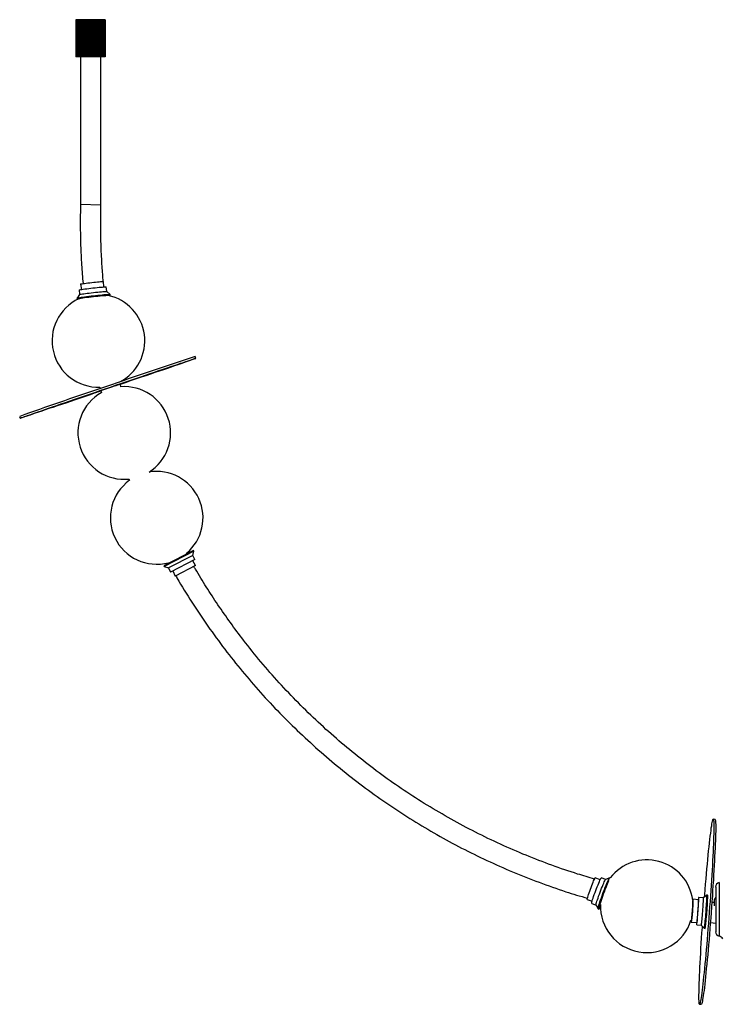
# Model space of a CAD drawing. Header units: millimetres. Extents: x -1418 to 189, y -774 to 298.
# Tile 1 of 2: x -1418 to -663, y -774 to 288. Entities that reach past the tile are written whole.
import ezdxf

# ---------------------------------------------------------------- set-up
doc = ezdxf.new("R2010")
doc.units = ezdxf.units.MM

msp = doc.modelspace()

# ---------------------------------------------------------------- linework, layer by layer
at = {"color": 7, "linetype": 'Continuous', "lineweight": 25}
for p, q in [((-1357.2, 288.2), (-1357.2, 248.2)), ((-1348.8, 288.2), (-1357.2, 288.2)), ((-1357.1, 288.2), (-1357.1, 248.2)), ((-1357, 288.2), (-1357, 248.2)), ((-1356.7, 288.2), (-1356.7, 248.2)), ((-1356.5, 288.2), (-1356.5, 248.2)), ((-1356, 288.2), (-1356, 248.2)), ((-1355.8, 288.2), (-1355.8, 248.2)), ((-1355.1, 288.2), (-1355.1, 248.2)), ((-1354.8, 288.2), (-1354.8, 248.2)), ((-1354, 288.2), (-1354, 248.2)), ((-1353.6, 288.2), (-1353.6, 248.2)), ((-1352.6, 288.2), (-1352.6, 248.2)), ((-1352.1, 288.2), (-1352.1, 248.2)), ((-1351, 288.2), (-1351, 248.2)), ((-1350.5, 288.2), (-1350.5, 248.2)), ((-1349.3, 288.2), (-1349.3, 248.2)), ((-1348.8, 288.2), (-1348.8, 248.2)), ((-1348.7, 288.2), (-1348.7, 248.2)), ((-1333.2, 288.2), (-1348.7, 288.2)), ((-1347.4, 288.2), (-1347.4, 248.2)), ((-1347, 288.2), (-1347, 248.2)), ((-1346.8, 288.2), (-1346.8, 248.2)), ((-1345.4, 288.2), (-1345.4, 248.2)), ((-1345.1, 288.2), (-1345.1, 248.2)), ((-1344.8, 288.2), (-1344.8, 248.2)), ((-1343.3, 288.2), (-1343.3, 248.2)), ((-1343.2, 288.2), (-1343.2, 248.2)), ((-1342.7, 288.2), (-1342.7, 248.2)), ((-1341.2, 288.2), (-1341.2, 248.2)), ((-1341.2, 288.2), (-1341.2, 248.2)), ((-1340.7, 248.2), (-1340.7, 288.2)), ((-1340.6, 288.2), (-1340.6, 248.2)), ((-1339.1, 288.2), (-1339.1, 248.2)), ((-1338.7, 248.2), (-1338.7, 288.2)), ((-1338.5, 288.2), (-1338.5, 248.2)), ((-1337, 288.2), (-1337, 248.2)), ((-1336.7, 248.2), (-1336.7, 288.2)), ((-1336.4, 288.2), (-1336.4, 248.2)), ((-1335, 288.2), (-1335, 248.2)), ((-1334.9, 248.2), (-1334.9, 288.2)), ((-1334.5, 288.2), (-1334.5, 248.2)), ((-1333.2, 288.2), (-1333.2, 248.2)), ((-1333.1, 248.2), (-1333.1, 288.2)), ((-1325.7, 288.2), (-1333.1, 288.2)), ((-1332.7, 288.2), (-1332.7, 248.2)), ((-1331.5, 288.2), (-1331.5, 248.2)), ((-1331, 288.2), (-1331, 248.2)), ((-1329.9, 288.2), (-1329.9, 248.2)), ((-1329.5, 288.2), (-1329.5, 248.2)), ((-1328.6, 288.2), (-1328.6, 248.2)), ((-1328.2, 288.2), (-1328.2, 248.2)), ((-1327.5, 288.2), (-1327.5, 248.2)), ((-1327.2, 288.2), (-1327.2, 248.2)), ((-1326.6, 288.2), (-1326.6, 248.2)), ((-1326.4, 288.2), (-1326.4, 248.2)), ((-1326, 288.2), (-1326, 248.2)), ((-1325.9, 288.2), (-1325.9, 248.2)), ((-1325.7, 288.2), (-1325.7, 248.2)), ((-1325.7, 288.2), (-1325.7, 248.2)), ((-1348.8, 248.2), (-1357.2, 248.2)), ((-1352.4, 248.2), (-1352.4, 88.7)), ((-1333.2, 248.2), (-1348.7, 248.2)), ((-1325.7, 248.2), (-1333.1, 248.2)), ((-1330.4, 88.1), (-1330.4, 248.2)), ((-1330.4, 88.2), (-1352.4, 88.7)), ((-1352.2, 2.9), (-1351.3, -2.8)), ((-1327.1, -0.1), (-1327.4, 5.7)), ((-1353.3, -8.3), (-1356.1, -12.1)), ((-1353.8, -3.3), (-1353.3, -8.3)), ((-1323.9, -5), (-1324.5, -0.1)), ((-1320.4, -8.1), (-1323.9, -5)), ((-1320.2, -9.1), (-1320.3, -8.2)), ((-1356.1, -12.1), (-1356, -13)), ((-1228, -77.2), (-1228.7, -75.3)), ((-1331.3, -108.1), (-1330.9, -109.7)), ((-1330.3, -112), (-1329.7, -114.3)), ((-1418, -139.8), (-1417.3, -141.7)), ((-1300, -207.2), (-1299.4, -208.7)), ((-1230.3, -284.3), (-1262.3, -300.8)), ((-1229.9, -285.1), (-1261.9, -301.6)), ((-1231.1, -289.7), (-1229.9, -285.1)), ((-1229.9, -285.1), (-1230.3, -284.3)), ((-1231.1, -289.7), (-1257.4, -303.2)), ((-1228.9, -294.2), (-1255.2, -307.7)), ((-1237.6, -288.1), (-1238.1, -287.3)), ((-1228.1, -300.6), (-1231.2, -295.4)), ((-1228.9, -294.2), (-1231.1, -289.7)), ((-1262.3, -300.8), (-1261.9, -301.6)), ((-1261.9, -301.6), (-1257.4, -303.2)), ((-1257.4, -297.5), (-1257.1, -298.1)), ((-1257.4, -303.2), (-1255.2, -307.7)), ((-1252.8, -306.5), (-1250.3, -312)), ((-1228.1, -300.6), (-1250.3, -312)), ((-667.4, -574.6), (-669.4, -574.4)), ((-791.5, -639.7), (-796.7, -637.5)), ((-785.6, -639.2), (-790.2, -637.5)), ((-781.2, -637.4), (-785.6, -639.2)), ((-780.7, -637.6), (-781.2, -637.4)), ((-666.8, -647.5), (-666.8, -695.7)), ((-662.9, -642.7), (-662.9, -700.5)), ((-676.4, -656.1), (-680.1, -659.1)), ((-675.5, -656.2), (-676.4, -656.1)), ((-805.5, -660.9), (-800.1, -662.6)), ((-800.6, -665.1), (-795.9, -666.9)), ((-795.9, -666.9), (-793.8, -671.1)), ((-691.4, -661.4), (-691.7, -661.4)), ((-685.3, -661.3), (-691.3, -660.6)), ((-680.1, -659.1), (-685.1, -658.7)), ((-668.7, -664.2), (-670.9, -664)), ((-668.6, -662.8), (-668.7, -664.3)), ((-668.6, -662.8), (-668.6, -667.6)), ((-793.8, -671.1), (-792.9, -671.4)), ((-693.6, -683.3), (-692.9, -683.4)), ((-693.2, -685.4), (-687.1, -685.6)), ((-687.3, -688.2), (-682.3, -688.5)), ((-682.3, -688.5), (-679.1, -692)), ((-672.5, -685.9), (-666.8, -686.5)), ((-679.1, -692), (-678.2, -692.1)), ((-684.2, -773.9), (-682.2, -774))]:
    msp.add_line(p, q, dxfattribs=at)
at = {"color": 7, "linetype": 'Continuous', "lineweight": 25, "flags": 128}
for points in [[(-1353.8, -3.3), (-1353.8, -3.3), (-1353.6, -3.2), (-1353, -3.1), (-1352.1, -2.9), (-1350.9, -2.7), (-1349.4, -2.5), (-1347.6, -2.2), (-1345.6, -2), (-1343.5, -1.7), (-1341.2, -1.4), (-1338.9, -1.2), (-1336.6, -0.9), (-1334.4, -0.7), (-1332.3, -0.5), (-1330.3, -0.3), (-1328.6, -0.2), (-1327.1, -0.1), (-1326, 0), (-1325.1, 0), (-1324.6, 0), (-1324.5, -0.1)], [(-1352.2, 2.9), (-1352.2, 3), (-1352, 3.1), (-1351.5, 3.2), (-1350.6, 3.4), (-1349.3, 3.5), (-1347.9, 3.8), (-1346.2, 4), (-1344.3, 4.2), (-1342.2, 4.5), (-1340.1, 4.7), (-1338, 4.9), (-1336, 5.2), (-1334.1, 5.3), (-1332.3, 5.5), (-1330.7, 5.6), (-1329.4, 5.7), (-1328.5, 5.8), (-1327.8, 5.8), (-1327.5, 5.7), (-1327.4, 5.7)], [(-1356.1, -12.1), (-1356.1, -12.1), (-1355.9, -12), (-1355.3, -11.9), (-1354.4, -11.7), (-1353.2, -11.5), (-1351.7, -11.2), (-1350, -11), (-1348, -10.7), (-1345.8, -10.4), (-1343.5, -10.1), (-1341, -9.8), (-1338.5, -9.6), (-1336.1, -9.3), (-1333.6, -9), (-1331.2, -8.8), (-1329, -8.6), (-1327, -8.4), (-1325.1, -8.3), (-1323.6, -8.2), (-1322.3, -8.1), (-1321.3, -8.1), (-1320.7, -8.1), (-1320.4, -8.1), (-1320.3, -8.2)], [(-1356, -13), (-1355.8, -12.9), (-1355.2, -12.8), (-1354.3, -12.6), (-1353.1, -12.4), (-1351.6, -12.1), (-1349.9, -11.9), (-1347.9, -11.6), (-1345.7, -11.3), (-1343.4, -11), (-1340.9, -10.7), (-1338.4, -10.5), (-1336, -10.2), (-1333.5, -9.9), (-1331.1, -9.7), (-1328.9, -9.5), (-1326.9, -9.3), (-1325, -9.2), (-1323.5, -9.1), (-1322.2, -9), (-1321.2, -9), (-1320.6, -9), (-1320.3, -9), (-1320.3, -9.1), (-1320.7, -9.2), (-1321.4, -9.4), (-1321.7, -9.5)], [(-1353.3, -8.3), (-1353.1, -8.2), (-1352.5, -8), (-1351.6, -7.9), (-1350.3, -7.7), (-1348.8, -7.4), (-1347, -7.2), (-1345.1, -6.9), (-1342.9, -6.7), (-1340.7, -6.4), (-1338.4, -6.1), (-1336.1, -5.9), (-1333.8, -5.7), (-1331.7, -5.5), (-1329.8, -5.3), (-1328.1, -5.1), (-1326.6, -5), (-1325.4, -5), (-1324.6, -5), (-1324.1, -5), (-1323.9, -5)], [(-1331.3, -111.9), (-1325.7, -110), (-1320.1, -108.1), (-1314.5, -106.2), (-1308.9, -104.3), (-1303.4, -102.4), (-1297.9, -100.6), (-1292.5, -98.8), (-1287.3, -97), (-1282.1, -95.2), (-1277.1, -93.5), (-1272.3, -91.9), (-1267.7, -90.3), (-1263.2, -88.8), (-1258.9, -87.4), (-1254.9, -86), (-1251.1, -84.8), (-1247.6, -83.6), (-1244.3, -82.5), (-1241.3, -81.5), (-1238.5, -80.6), (-1236.1, -79.8), (-1234, -79.1), (-1232.2, -78.5), (-1230.7, -78), (-1229.5, -77.6), (-1228.7, -77.3), (-1228.2, -77.2), (-1228, -77.2), (-1228.2, -77.2), (-1228.7, -77.4), (-1229.5, -77.7), (-1230.6, -78.1), (-1232.1, -78.7), (-1233.9, -79.3), (-1236, -80), (-1238.4, -80.9), (-1241.1, -81.8), (-1244, -82.9), (-1247.3, -84), (-1250.8, -85.2), (-1254.6, -86.5), (-1258.6, -87.9), (-1262.9, -89.4), (-1267.3, -90.9), (-1272, -92.5), (-1276.8, -94.1), (-1281.8, -95.9), (-1286.9, -97.6), (-1292.2, -99.4), (-1297.5, -101.2), (-1303, -103.1), (-1308.5, -105), (-1309.3, -105.3)], [(-1324, -109.8), (-1321.8, -109), (-1319.6, -108.3), (-1317.6, -107.6), (-1315.6, -106.9), (-1313.8, -106.3), (-1312.2, -105.8), (-1310.9, -105.4), (-1309.8, -105), (-1309, -104.7), (-1308.6, -104.6), (-1308.5, -104.6), (-1308.7, -104.7), (-1309.2, -104.9), (-1309.5, -104.9)], [(-1330.2, -112.4), (-1330.9, -112.6), (-1336.4, -114.5), (-1342, -116.4), (-1347.4, -118.2), (-1352.8, -120.1), (-1358.1, -121.8), (-1363.2, -123.6), (-1368.2, -125.3), (-1373, -126.9), (-1377.7, -128.5), (-1382.2, -130), (-1386.4, -131.4), (-1390.4, -132.8), (-1394.2, -134.1), (-1397.8, -135.2), (-1401.1, -136.3), (-1404.1, -137.3), (-1406.8, -138.3), (-1409.2, -139.1), (-1411.3, -139.8), (-1413.1, -140.3), (-1414.6, -140.8), (-1415.8, -141.2), (-1416.6, -141.5), (-1417.2, -141.6), (-1417.3, -141.7), (-1417.2, -141.6), (-1416.7, -141.4), (-1415.9, -141.1), (-1414.7, -140.7), (-1413.3, -140.1), (-1411.5, -139.5), (-1409.4, -138.8), (-1407, -137.9), (-1404.3, -137), (-1401.3, -136), (-1398, -134.8), (-1394.5, -133.6), (-1390.7, -132.3), (-1386.7, -130.9), (-1382.5, -129.5), (-1378, -127.9), (-1373.4, -126.3), (-1368.5, -124.7), (-1363.6, -123), (-1358.4, -121.2), (-1353.2, -119.4), (-1347.8, -117.6), (-1342.4, -115.7), (-1336.8, -113.8), (-1331.3, -111.9)], [(-1330.4, -112.1), (-1330.7, -112.2), (-1332.4, -112.8), (-1333.8, -113.2), (-1335, -113.7), (-1336, -114), (-1336.6, -114.2), (-1336.9, -114.2), (-1336.8, -114.2), (-1336.4, -114.1), (-1335.7, -113.8), (-1334.7, -113.5), (-1333.4, -113), (-1331.9, -112.5), (-1330.1, -111.9), (-1328.2, -111.2), (-1326.1, -110.5), (-1324, -109.8)], [(-678.8, -658), (-678.6, -655.8), (-678.1, -650), (-677.7, -644.3), (-677.2, -638.7), (-676.7, -633.3), (-676.2, -627.9), (-675.8, -622.8), (-675.3, -617.8), (-674.8, -613), (-674.4, -608.5), (-673.9, -604.1), (-673.5, -600.1), (-673, -596.2), (-672.6, -592.7), (-672.2, -589.4), (-671.8, -586.4), (-671.5, -583.8), (-671.1, -581.4), (-670.8, -579.4), (-670.5, -577.7), (-670.2, -576.4), (-670, -575.4), (-669.7, -574.7), (-669.5, -574.4), (-669.3, -574.5), (-669.2, -574.9), (-669, -575.6), (-668.9, -576.7), (-668.9, -578.1), (-668.8, -579.9), (-668.8, -582), (-668.8, -584.4), (-668.8, -587.2), (-668.9, -590.2), (-669, -593.5), (-669.1, -597.2), (-669.2, -601), (-669.4, -605.2), (-669.6, -609.6), (-669.8, -614.2), (-670.1, -619), (-670.4, -624.1), (-670.7, -629.2), (-671, -634.6), (-671.3, -640.1), (-671.7, -645.7), (-672.1, -651.4), (-672.4, -657.2), (-672.8, -663.1), (-673.3, -669), (-673.7, -674.9), (-674.2, -680.8), (-674.6, -686.7), (-675.1, -692.5), (-675.5, -698.3), (-676, -704), (-676.5, -709.5), (-677, -715), (-677.4, -720.3), (-677.9, -725.5), (-678.4, -730.5), (-678.8, -735.2), (-679.3, -739.8), (-679.8, -744.1), (-680.2, -748.2), (-680.6, -752), (-681, -755.6), (-681.4, -758.9), (-681.8, -761.8), (-682.2, -764.5), (-682.5, -766.8), (-682.9, -768.8), (-683.2, -770.5), (-683.4, -771.9), (-683.7, -772.9), (-683.9, -773.5), (-684.2, -773.8), (-684.3, -773.8), (-684.5, -773.4), (-684.6, -772.7), (-684.7, -771.6), (-684.8, -770.1), (-684.9, -768.4), (-684.9, -766.3), (-684.9, -763.8), (-684.8, -761.1), (-684.8, -758.1), (-684.7, -754.7), (-684.6, -751.1), (-684.4, -747.2), (-684.2, -743.1), (-684, -738.7), (-683.8, -734.1), (-683.6, -729.2), (-683.3, -724.2), (-683, -719), (-682.7, -713.7), (-682.3, -708.2), (-682, -702.6), (-681.6, -696.8), (-681.2, -691.1), (-681.1, -689.8)], [(-667.4, -574.6), (-667.3, -574.6), (-667.2, -575), (-667, -575.8), (-666.9, -576.8), (-666.9, -578.3), (-666.8, -580), (-666.8, -582.1), (-666.8, -584.6), (-666.8, -587.3), (-666.9, -590.3), (-667, -593.7), (-667.1, -597.3), (-667.3, -601.2), (-667.4, -605.3), (-667.6, -609.7), (-667.9, -614.4), (-668.1, -619.2), (-668.4, -624.2), (-668.7, -629.4), (-669, -634.8), (-669.3, -640.2), (-669.7, -645.9), (-670.1, -651.6), (-670.4, -657.4), (-670.9, -663.2), (-671.3, -669.1), (-671.7, -675), (-672.2, -680.9), (-672.6, -686.8), (-673.1, -692.6), (-673.5, -698.4), (-674, -704.1), (-674.5, -709.7), (-675, -715.2), (-675.4, -720.5), (-675.9, -725.6), (-676.4, -730.6), (-676.9, -735.4), (-677.3, -739.9), (-677.8, -744.3), (-678.2, -748.4), (-678.6, -752.2), (-679, -755.7), (-679.4, -759), (-679.8, -762), (-680.2, -764.6), (-680.5, -767), (-680.9, -769), (-681.2, -770.7), (-681.5, -772), (-681.7, -773), (-682, -773.7), (-682.2, -774), (-682.2, -774)], [(-805.5, -660.9), (-805.5, -660.7), (-805.4, -660.2), (-805.2, -659.5), (-804.9, -658.4), (-804.5, -657), (-804, -655.5), (-803.4, -653.7), (-802.7, -651.8), (-802, -649.9), (-801.3, -647.9), (-800.5, -645.9), (-799.8, -644.1), (-799.1, -642.4), (-798.5, -640.9), (-797.9, -639.6), (-797.4, -638.6), (-797.1, -637.9), (-796.8, -637.5), (-796.7, -637.5)], [(-800.6, -665.1), (-800.6, -665), (-800.6, -664.5), (-800.4, -663.6), (-800.1, -662.5), (-799.6, -661.1), (-799.1, -659.5), (-798.5, -657.6), (-797.8, -655.6), (-797, -653.5), (-796.2, -651.3), (-795.4, -649.2), (-794.6, -647.1), (-793.8, -645.1), (-793, -643.2), (-792.3, -641.5), (-791.7, -640.1), (-791.2, -639), (-790.8, -638.2), (-790.4, -637.6), (-790.3, -637.5), (-790.2, -637.5)], [(-795.9, -666.9), (-796, -666.7), (-795.9, -666.2), (-795.7, -665.4), (-795.4, -664.3), (-794.9, -662.9), (-794.4, -661.2), (-793.8, -659.4), (-793.1, -657.4), (-792.3, -655.3), (-791.5, -653.1), (-790.7, -650.9), (-789.9, -648.8), (-789.1, -646.8), (-788.3, -644.9), (-787.6, -643.3), (-787, -641.9), (-786.5, -640.7), (-786.1, -639.9), (-785.8, -639.4), (-785.6, -639.2)], [(-793.8, -671.1), (-793.8, -670.9), (-793.8, -670.4), (-793.6, -669.6), (-793.3, -668.4), (-792.8, -667), (-792.3, -665.4), (-791.7, -663.5), (-791, -661.4), (-790.2, -659.2), (-789.4, -657), (-788.5, -654.6), (-787.7, -652.3), (-786.8, -650), (-785.9, -647.7), (-785.1, -645.6), (-784.3, -643.7), (-783.5, -642), (-782.9, -640.5), (-782.3, -639.3), (-781.8, -638.3), (-781.5, -637.7), (-781.2, -637.4), (-781.2, -637.4)], [(-793, -671.3), (-792.9, -670.7), (-792.7, -669.9), (-792.4, -668.8), (-792, -667.3), (-791.5, -665.7), (-790.9, -663.8), (-790.2, -661.8), (-789.4, -659.6), (-788.6, -657.3), (-787.7, -654.9), (-786.8, -652.6), (-785.9, -650.3), (-785.1, -648), (-784.2, -645.9), (-783.4, -644), (-782.7, -642.3), (-782, -640.8), (-782, -640.6)], [(-679.1, -692), (-679.1, -692), (-679, -691.8), (-678.9, -691.3), (-678.7, -690.5), (-678.6, -689.3), (-678.4, -687.8), (-678.2, -686.1), (-678, -684.1), (-677.8, -681.9), (-677.6, -679.6), (-677.4, -677.2), (-677.2, -674.7), (-677, -672.2), (-676.9, -669.7), (-676.7, -667.4), (-676.6, -665.1), (-676.5, -663), (-676.4, -661.2), (-676.3, -659.6), (-676.3, -658.2), (-676.3, -657.2), (-676.3, -656.5), (-676.4, -656.2), (-676.4, -656.1)], [(-678.2, -692.1), (-678.1, -691.9), (-678, -691.4), (-677.8, -690.5), (-677.7, -689.4), (-677.5, -687.9), (-677.3, -686.2), (-677.1, -684.2), (-676.9, -682), (-676.7, -679.7), (-676.5, -677.3), (-676.3, -674.8), (-676.1, -672.3), (-676, -669.8), (-675.8, -667.4), (-675.7, -665.2), (-675.6, -663.1), (-675.5, -661.2), (-675.4, -659.6), (-675.4, -658.3), (-675.4, -657.3), (-675.4, -656.6), (-675.5, -656.2), (-675.5, -656.2)], [(-791.1, -668.1), (-791.5, -669), (-792, -670.1), (-792.5, -670.9), (-792.8, -671.3), (-792.9, -671.4), (-793, -671.3)], [(-693.2, -685.4), (-693.1, -685.3), (-693, -684.7), (-692.9, -683.9), (-692.7, -682.7), (-692.6, -681.2), (-692.4, -679.5), (-692.2, -677.6), (-692.1, -675.6), (-691.9, -673.5), (-691.7, -671.4), (-691.6, -669.4), (-691.5, -667.4), (-691.4, -665.6), (-691.3, -664), (-691.3, -662.7), (-691.2, -661.7), (-691.3, -661), (-691.3, -660.6), (-691.4, -660.6), (-691.5, -661), (-691.5, -661.2)], [(-691.5, -661.7), (-691.4, -661.6), (-691.4, -661.6), (-691.3, -661.9), (-691.3, -662.7), (-691.3, -663.7), (-691.4, -665.1), (-691.5, -666.7), (-691.6, -668.5), (-691.7, -670.4), (-691.8, -672.5), (-692, -674.5), (-692.2, -676.5), (-692.3, -678.4), (-692.5, -680.1), (-692.6, -681.6), (-692.8, -682.8), (-692.9, -683.7), (-693, -684.3), (-693.1, -684.5), (-693.1, -684.5)], [(-687.3, -688.2), (-687.2, -688), (-687.1, -687.4), (-687, -686.6), (-686.8, -685.4), (-686.6, -683.9), (-686.5, -682.1), (-686.3, -680.1), (-686.1, -678), (-685.9, -675.8), (-685.7, -673.4), (-685.6, -671.1), (-685.4, -668.9), (-685.3, -666.8), (-685.2, -664.8), (-685.1, -663), (-685, -661.5), (-685, -660.3), (-685, -659.4), (-685.1, -658.9), (-685.1, -658.7), (-685.2, -658.9), (-685.3, -659.4), (-685.4, -660.3), (-685.6, -661.3)], [(-687.1, -685.6), (-687, -685.4), (-686.9, -684.9), (-686.8, -684), (-686.7, -682.9), (-686.5, -681.5), (-686.3, -679.8), (-686.2, -678), (-686, -676), (-685.9, -674), (-685.7, -671.9), (-685.6, -669.9), (-685.5, -668), (-685.4, -666.2), (-685.3, -664.7), (-685.2, -663.4), (-685.2, -662.4), (-685.2, -661.7), (-685.3, -661.3), (-685.3, -661.3)], [(-682.3, -688.5), (-682.2, -688.4), (-682.1, -687.8), (-682, -686.9), (-681.8, -685.7), (-681.7, -684.2), (-681.5, -682.5), (-681.3, -680.5), (-681.1, -678.4), (-680.9, -676.1), (-680.7, -673.8), (-680.6, -671.5), (-680.4, -669.3), (-680.3, -667.1), (-680.2, -665.2), (-680.1, -663.4), (-680.1, -661.9), (-680, -660.7), (-680, -659.8), (-680.1, -659.3), (-680.1, -659.1)]]:
    msp.add_lwpolyline(points, dxfattribs=at)
at = {"color": 7, "linetype": 'Continuous', "lineweight": 25}
for centre, radius, start, end in [((-1333, -58.2), 50, 297.4451, 77.8398), ((-1333, -58.2), 50, 114.8198, 271.9505), ((-1355.1, -10.4), 2.73, 251.084, 281.2177), ((886.1, -6528.1), 6790.5, 108.1454, 109.06476), ((486, -5512.2), 5699.9, 108.5986, 109.5137), ((-1305.1, -157.6), 50, 119.6766, 275.8082), ((-1305.1, -157.6), 50, 302.3664, 94.1631), ((-1270.1, -249.2), 50, 310.0662, 99.3855), ((-1270.1, -249.2), 50, 125.8761, 284.69), ((-741.1, -668.2), 50, 7.6523, 142.2501), ((-661.9, -647.5), 4.97, 101.8135, 180), ((-660.8, -663.3), 7.77, 140.5924, 176.39), ((-741.1, -668.2), 50, 177.7055, 342.3737), ((-684.3, -684.1), 8.98, 175.2269, 188.4245), ((-689.6, -683.7), 3.58, 176.3829, 192.3027), ((-677.4, -686.6), 10.1, 174.2204, 189.0408), ((-661.9, -695.7), 4.97, 180, 258.1865), ((-664.1, -706.2), 5.77, 30.9572, 78.1865)]:
    msp.add_arc(centre, radius, start, end, dxfattribs=at)
for points, knots in [([(-1352.4, 88.7), (-1352.5, 81.3), (-1352.7, 66.6), (-1352.3, 45), (-1351.2, 24), (-1350.3, 10.3), (-1349.6, 3.5), (-1349.6, 3.5)], [0, 0, 0, 0, 0.261449, 0.515395, 0.761352, 0.998917, 1, 1, 1, 1]), ([(-1327.7, 5.7), (-1328.2, 11.1), (-1329.2, 23.7), (-1330.2, 43.7), (-1330.7, 65.8), (-1330.5, 80.7), (-1330.4, 88.2)], [0, 0, 0, 0, 0.198506, 0.45925, 0.726553, 1, 1, 1, 1]), ([(-1308.7, -107.9), (-1308.8, -107.4), (-1309.1, -106.4), (-1309.3, -105.4), (-1309.4, -104.9)], [0, 0, 0, 0, 0.506839, 1, 1, 1, 1]), ([(-797.6, -638.9), (-803.7, -637.1), (-819.1, -632.6), (-843.8, -624.1), (-871.6, -613.5), (-899.1, -601.5), (-926.1, -588.5), (-952.5, -574.4), (-978.2, -559.4), (-1003.2, -543.4), (-1027.3, -526.5), (-1050.8, -508.6), (-1073.6, -489.8), (-1095.8, -469.9), (-1117.3, -449), (-1138, -427.2), (-1157.8, -404.6), (-1175.3, -382.9), (-1190.6, -362.3), (-1204, -343.2), (-1216.6, -323.9), (-1225.2, -310), (-1229.4, -302.5), (-1230, -301.6)], [0, 0, 0, 0, 0.033913, 0.086105, 0.139331, 0.192647, 0.246003, 0.299344, 0.35263, 0.404993, 0.457427, 0.50989, 0.562338, 0.615681, 0.669017, 0.72242, 0.77585, 0.829261, 0.871186, 0.912963, 0.95395, 0.994013, 1, 1, 1, 1]), ([(-1249.5, -311.7), (-1249.1, -312.4), (-1243.7, -322.2), (-1232.2, -340.4), (-1215, -366.1), (-1196.9, -390.9), (-1177.9, -414.8), (-1158.1, -437.8), (-1137.4, -460), (-1115.6, -481.4), (-1092.9, -502.1), (-1069.3, -522), (-1044.9, -540.9), (-1019.7, -558.8), (-993.9, -575.5), (-967.7, -591.1), (-941.1, -605.6), (-913.9, -618.9), (-886, -631.3), (-857.5, -642.5), (-830.6, -652.1), (-813, -657.3), (-805.3, -659.6)], [0, 0, 0, 0, 0.004683, 0.05809, 0.111548, 0.16501, 0.217482, 0.269895, 0.322366, 0.374883, 0.428357, 0.481793, 0.535151, 0.588543, 0.641978, 0.694458, 0.746894, 0.799242, 0.851588, 0.904899, 0.958175, 1, 1, 1, 1])]:
    msp.add_open_spline(points, degree=3, knots=knots, dxfattribs=at)

doc.saveas('drawing.dxf')
